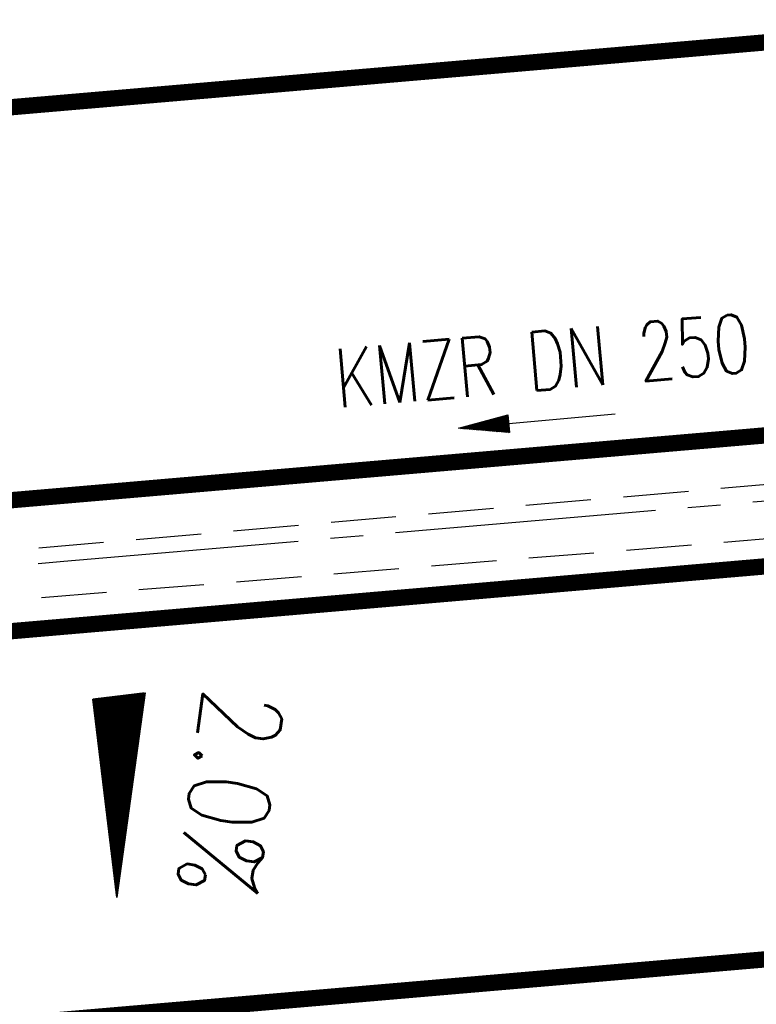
# Model space of a CAD drawing. Extents: x 0 to 1135, y 0 to 420.
# Tile 15 of 84: x 364 to 387, y 200 to 230. Entities that reach past the tile are written whole.
import ezdxf
from ezdxf.enums import TextEntityAlignment as Align

# ---------------------------------------------------------------- set-up
doc = ezdxf.new("R2010")
doc.units = 0
doc.header["$LTSCALE"] = 2
doc.header["$MEASUREMENT"] = 0
for name, pattern in [('ACHSE', [5.5, 4, -0.5, 0.5, -0.5]), ('AUSGEZOGEN', [0]), ('GESTRICH-X2', [1.5, 1, -0.5])]:
    doc.linetypes.add(name, pattern=pattern)
doc.layers.get('0').update_dxf_attribs({"color": 8, "linetype": 'AUSGEZOGEN'})
for name, color, linetype in [('ACHSETOP', 250, 'ACHSE'), ('BOESCHG', 8, 'AUSGEZOGEN'), ('FBRTOP', 8, 'AUSGEZOGEN'), ('GEF', 8, 'AUSGEZOGEN'), ('KANAL', 200, 'GESTRICH-X2'), ('PFEIL', 200, 'CONTINUOUS'), ('TEXTO', 200, 'CONTINUOUS')]:
    doc.layers.add(name, color=color, linetype=linetype)
doc.styles.add('ROMANS', font='romans.shx', dxfattribs={"width": 0.8})

# ---------------------------------------------------------------- blocks, each defined once
blk = doc.blocks.new('*X14')
at = {"color": 0}
for p, q in [((725.827, 193.844), (727.436, 195.453)), ((725.827, 193.853), (727.427, 195.453)), ((725.827, 193.861), (727.418, 195.453)), ((725.827, 193.87), (727.409, 195.453)), ((725.827, 193.879), (727.401, 195.453)), ((725.827, 193.888), (727.392, 195.453)), ((725.827, 193.897), (727.383, 195.453)), ((725.827, 193.906), (727.374, 195.453)), ((725.827, 193.914), (727.365, 195.453)), ((725.827, 193.923), (727.356, 195.453)), ((725.827, 193.932), (727.347, 195.453)), ((725.827, 193.941), (727.339, 195.453)), ((725.827, 193.95), (727.33, 195.453)), ((725.827, 193.959), (727.321, 195.453)), ((725.827, 193.967), (727.312, 195.453)), ((725.827, 193.976), (727.303, 195.453)), ((725.827, 193.985), (727.294, 195.453)), ((725.827, 193.994), (727.286, 195.453)), ((725.827, 194.003), (727.277, 195.453)), ((725.827, 194.012), (727.268, 195.453)), ((725.827, 194.02), (727.259, 195.453)), ((725.827, 194.029), (727.25, 195.453)), ((725.827, 194.038), (727.241, 195.453)), ((725.827, 194.047), (727.233, 195.453)), ((725.827, 194.056), (727.224, 195.453)), ((725.827, 194.065), (727.215, 195.453)), ((725.827, 194.073), (727.206, 195.453)), ((725.827, 194.082), (727.197, 195.453)), ((725.827, 194.091), (727.188, 195.453)), ((725.827, 194.1), (727.18, 195.453)), ((725.827, 194.109), (727.171, 195.453)), ((725.827, 194.118), (727.162, 195.453)), ((725.827, 194.127), (727.153, 195.453)), ((725.827, 194.135), (727.144, 195.453)), ((725.827, 194.144), (727.135, 195.453)), ((725.827, 194.153), (727.127, 195.453)), ((725.827, 194.162), (727.118, 195.453)), ((725.827, 194.171), (727.109, 195.453)), ((725.827, 194.18), (727.1, 195.453)), ((725.827, 194.188), (727.091, 195.453)), ((725.827, 194.197), (727.082, 195.453)), ((725.827, 194.206), (727.073, 195.453)), ((725.827, 194.215), (727.065, 195.453)), ((725.827, 194.224), (727.056, 195.453)), ((725.827, 194.233), (727.047, 195.453)), ((725.827, 194.241), (727.038, 195.453)), ((725.827, 194.25), (727.029, 195.453)), ((725.827, 194.259), (727.02, 195.453)), ((725.827, 194.268), (727.012, 195.453)), ((725.827, 194.277), (727.003, 195.453)), ((725.827, 194.286), (726.994, 195.453)), ((725.827, 194.294), (726.985, 195.453)), ((725.827, 194.303), (726.976, 195.453)), ((725.827, 194.312), (726.967, 195.453)), ((725.827, 194.321), (726.959, 195.453)), ((725.827, 194.33), (726.95, 195.453)), ((725.827, 194.339), (726.941, 195.453)), ((725.827, 194.348), (726.932, 195.453)), ((725.827, 194.356), (726.923, 195.453)), ((725.827, 194.365), (726.914, 195.453)), ((725.827, 194.374), (726.906, 195.453)), ((725.827, 194.383), (726.897, 195.453)), ((725.827, 194.392), (726.888, 195.453)), ((725.827, 194.401), (726.879, 195.453)), ((725.827, 194.409), (726.87, 195.453)), ((725.827, 194.418), (726.861, 195.453)), ((725.827, 194.427), (726.853, 195.453)), ((725.827, 194.436), (726.844, 195.453)), ((725.827, 194.445), (726.835, 195.453)), ((725.827, 194.454), (726.826, 195.453)), ((725.827, 194.462), (726.817, 195.453)), ((725.827, 194.471), (726.808, 195.453)), ((725.827, 194.48), (726.799, 195.453)), ((725.827, 194.489), (726.791, 195.453)), ((725.827, 194.498), (726.782, 195.453)), ((725.827, 194.507), (726.773, 195.453)), ((725.827, 194.515), (726.764, 195.453)), ((725.827, 194.524), (726.755, 195.453)), ((725.827, 194.533), (726.746, 195.453)), ((725.827, 194.542), (726.738, 195.453)), ((725.827, 194.551), (726.729, 195.453)), ((725.827, 194.56), (726.72, 195.453)), ((725.827, 194.568), (726.711, 195.453)), ((725.827, 194.577), (726.702, 195.453)), ((725.827, 194.586), (726.693, 195.453)), ((725.827, 194.595), (726.685, 195.453)), ((725.827, 194.604), (726.676, 195.453)), ((725.827, 194.613), (726.667, 195.453)), ((725.827, 194.622), (726.658, 195.453)), ((725.827, 194.63), (726.649, 195.453)), ((725.827, 194.639), (726.64, 195.453)), ((725.827, 194.648), (726.632, 195.453)), ((725.827, 194.657), (726.623, 195.453)), ((725.827, 194.666), (726.614, 195.453)), ((725.827, 194.675), (726.605, 195.453)), ((725.827, 194.683), (726.596, 195.453)), ((725.827, 194.692), (726.587, 195.453)), ((725.827, 194.701), (726.579, 195.453)), ((725.827, 194.71), (726.57, 195.453)), ((725.827, 194.719), (726.561, 195.453)), ((725.827, 194.728), (726.552, 195.453)), ((725.827, 194.736), (726.543, 195.453)), ((725.827, 194.745), (726.534, 195.453)), ((725.827, 194.754), (726.525, 195.453)), ((725.827, 194.763), (726.517, 195.453)), ((725.827, 194.772), (726.508, 195.453)), ((725.827, 194.781), (726.499, 195.453)), ((725.827, 194.789), (726.49, 195.453)), ((725.827, 194.798), (726.481, 195.453)), ((725.827, 194.807), (726.472, 195.453)), ((725.827, 194.816), (726.464, 195.453)), ((725.827, 194.825), (726.455, 195.453)), ((725.827, 194.834), (726.446, 195.453)), ((725.827, 194.842), (726.437, 195.453)), ((725.827, 194.851), (726.428, 195.453)), ((725.827, 194.86), (726.419, 195.453)), ((725.827, 194.869), (726.411, 195.453)), ((725.827, 194.878), (726.402, 195.453)), ((725.827, 194.887), (726.393, 195.453)), ((725.827, 194.896), (726.384, 195.453)), ((725.827, 194.904), (726.375, 195.453)), ((725.827, 194.913), (726.366, 195.453)), ((725.827, 194.922), (726.358, 195.453)), ((725.827, 194.931), (726.349, 195.453)), ((725.827, 194.94), (726.34, 195.453)), ((725.827, 194.949), (726.331, 195.453)), ((725.827, 194.957), (726.322, 195.453)), ((725.827, 194.966), (726.313, 195.453)), ((725.827, 194.975), (726.305, 195.453)), ((725.827, 194.984), (726.296, 195.453)), ((725.827, 194.993), (726.287, 195.453)), ((725.827, 195.002), (726.278, 195.453)), ((725.827, 195.01), (726.269, 195.453)), ((725.827, 195.019), (726.26, 195.453)), ((725.827, 195.028), (726.251, 195.453)), ((725.827, 195.037), (726.243, 195.453)), ((725.827, 195.046), (726.234, 195.453)), ((725.827, 195.055), (726.225, 195.453)), ((725.827, 195.063), (726.216, 195.453)), ((725.827, 195.072), (726.207, 195.453)), ((725.827, 195.081), (726.198, 195.453)), ((725.827, 195.09), (726.19, 195.453)), ((725.827, 195.099), (726.181, 195.453)), ((725.827, 195.108), (726.172, 195.453)), ((725.827, 195.116), (726.163, 195.453)), ((725.827, 195.125), (726.154, 195.453)), ((725.827, 195.134), (726.145, 195.453)), ((725.827, 195.143), (726.137, 195.453)), ((725.827, 195.152), (726.128, 195.453)), ((725.827, 195.161), (726.119, 195.453)), ((725.827, 195.17), (726.11, 195.453)), ((725.827, 195.178), (726.101, 195.453)), ((725.827, 195.187), (726.092, 195.453)), ((725.827, 195.196), (726.084, 195.453)), ((725.827, 195.205), (726.075, 195.453)), ((725.827, 195.214), (726.066, 195.453)), ((725.827, 195.223), (726.057, 195.453)), ((725.827, 195.231), (726.048, 195.453)), ((725.827, 195.24), (726.039, 195.453)), ((725.827, 195.249), (726.031, 195.453)), ((725.827, 195.258), (726.022, 195.453)), ((725.827, 195.267), (726.013, 195.453)), ((725.827, 195.276), (726.004, 195.453)), ((725.827, 195.284), (725.995, 195.453)), ((725.827, 195.293), (725.986, 195.453)), ((725.827, 195.302), (725.977, 195.453)), ((725.827, 195.311), (725.969, 195.453)), ((725.827, 195.32), (725.96, 195.453)), ((725.827, 195.329), (725.951, 195.453)), ((725.827, 195.337), (725.942, 195.453)), ((725.827, 195.346), (725.933, 195.453)), ((725.827, 195.355), (725.924, 195.453)), ((725.827, 195.364), (725.916, 195.453)), ((725.827, 195.373), (725.907, 195.453)), ((725.827, 195.382), (725.898, 195.453)), ((725.827, 195.39), (725.889, 195.453)), ((725.827, 195.399), (725.88, 195.453)), ((725.827, 195.408), (725.871, 195.453)), ((725.827, 195.417), (725.863, 195.453)), ((725.827, 195.426), (725.854, 195.453)), ((725.827, 195.435), (725.845, 195.453)), ((725.827, 195.444), (725.836, 195.453)), ((725.827, 193.826), (727.433, 195.433)), ((725.827, 193.817), (727.43, 195.421)), ((725.827, 193.808), (727.427, 195.409)), ((725.827, 193.799), (727.424, 195.397)), ((725.827, 193.791), (727.421, 195.385)), ((725.827, 193.782), (727.418, 195.373)), ((725.827, 193.773), (727.414, 195.361)), ((725.827, 193.764), (727.411, 195.349)), ((725.827, 193.755), (727.408, 195.337)), ((725.827, 193.746), (727.405, 195.325)), ((725.827, 193.738), (727.402, 195.313)), ((725.827, 193.729), (727.399, 195.301)), ((725.827, 193.72), (727.395, 195.289)), ((725.827, 193.711), (727.392, 195.277)), ((725.827, 193.702), (727.389, 195.265)), ((725.827, 193.693), (727.386, 195.253)), ((725.827, 193.685), (727.383, 195.241)), ((725.827, 193.676), (727.38, 195.229)), ((725.827, 193.667), (727.377, 195.217)), ((725.827, 193.658), (727.373, 195.205)), ((725.827, 193.649), (727.37, 195.193)), ((725.827, 193.64), (727.367, 195.181)), ((725.827, 193.632), (727.364, 195.169)), ((725.827, 193.623), (727.361, 195.157)), ((725.827, 193.614), (727.358, 195.145)), ((725.827, 193.605), (727.354, 195.133)), ((725.827, 193.596), (727.351, 195.121)), ((725.827, 193.587), (727.348, 195.109)), ((725.827, 193.579), (727.345, 195.097)), ((725.827, 193.57), (727.342, 195.085)), ((725.827, 193.561), (727.339, 195.073)), ((725.827, 193.552), (727.336, 195.061)), ((725.827, 193.543), (727.332, 195.049)), ((725.827, 193.534), (727.329, 195.037)), ((725.827, 193.525), (727.326, 195.025)), ((725.827, 193.517), (727.323, 195.013)), ((725.827, 193.508), (727.32, 195.001)), ((725.827, 193.499), (727.317, 194.989)), ((725.827, 193.49), (727.313, 194.977)), ((725.827, 193.481), (727.31, 194.965)), ((725.827, 193.472), (727.307, 194.953)), ((725.827, 193.464), (727.304, 194.941)), ((725.827, 193.455), (727.301, 194.929)), ((725.827, 193.446), (727.298, 194.917)), ((725.827, 193.437), (727.295, 194.905)), ((725.827, 193.428), (727.291, 194.893)), ((725.827, 193.419), (727.288, 194.881)), ((725.827, 193.411), (727.285, 194.869)), ((725.827, 193.402), (727.282, 194.857)), ((725.827, 193.393), (727.279, 194.845)), ((725.827, 193.384), (727.276, 194.833)), ((725.827, 193.375), (727.272, 194.821)), ((725.827, 193.366), (727.269, 194.809)), ((725.827, 193.358), (727.266, 194.797)), ((725.827, 193.349), (727.263, 194.785)), ((725.827, 193.34), (727.26, 194.773)), ((725.827, 193.331), (727.257, 194.761)), ((725.827, 193.322), (727.254, 194.749)), ((725.827, 193.313), (727.25, 194.737)), ((725.827, 193.305), (727.247, 194.725)), ((725.827, 193.296), (727.244, 194.713)), ((725.827, 193.287), (727.241, 194.701)), ((725.827, 193.278), (727.238, 194.689)), ((725.827, 193.269), (727.235, 194.677)), ((725.827, 193.26), (727.231, 194.665)), ((725.827, 193.251), (727.228, 194.653)), ((725.827, 193.243), (727.225, 194.641)), ((725.827, 193.234), (727.222, 194.629)), ((725.827, 193.225), (727.219, 194.617)), ((725.827, 193.216), (727.216, 194.605)), ((725.827, 193.207), (727.213, 194.593)), ((725.827, 193.198), (727.209, 194.581)), ((725.827, 193.19), (727.206, 194.569)), ((725.827, 193.181), (727.203, 194.557)), ((725.827, 193.172), (727.2, 194.545)), ((725.827, 193.163), (727.197, 194.533)), ((725.827, 193.154), (727.194, 194.521)), ((725.827, 193.145), (727.19, 194.509)), ((725.827, 193.137), (727.187, 194.497)), ((725.827, 193.128), (727.184, 194.485)), ((725.827, 193.119), (727.181, 194.473)), ((725.827, 193.11), (727.178, 194.461)), ((725.827, 193.101), (727.175, 194.449)), ((725.827, 193.092), (727.172, 194.437)), ((725.827, 193.084), (727.168, 194.425)), ((725.827, 193.075), (727.165, 194.413)), ((725.827, 193.066), (727.162, 194.401)), ((725.827, 193.057), (727.159, 194.389)), ((725.827, 193.048), (727.156, 194.377)), ((725.827, 193.039), (727.153, 194.365)), ((725.827, 193.031), (727.149, 194.353)), ((725.827, 193.022), (727.146, 194.341)), ((725.827, 193.013), (727.143, 194.329)), ((725.827, 193.004), (727.14, 194.317)), ((725.827, 192.995), (727.137, 194.305)), ((725.827, 192.986), (727.134, 194.293)), ((725.827, 192.977), (727.131, 194.281)), ((725.827, 192.969), (727.127, 194.269)), ((725.827, 192.96), (727.124, 194.257)), ((725.827, 192.951), (727.121, 194.245)), ((725.827, 192.942), (727.118, 194.233)), ((725.827, 192.933), (727.115, 194.221)), ((725.827, 192.924), (727.112, 194.209)), ((725.827, 192.916), (727.108, 194.197)), ((725.827, 192.907), (727.105, 194.185)), ((725.827, 192.898), (727.102, 194.173)), ((725.827, 192.889), (727.099, 194.161)), ((725.827, 192.88), (727.096, 194.15)), ((725.827, 192.871), (727.093, 194.138)), ((725.827, 192.863), (727.09, 194.126)), ((725.827, 192.854), (727.086, 194.114)), ((725.827, 192.845), (727.083, 194.102)), ((725.827, 192.836), (727.08, 194.09)), ((725.827, 192.827), (727.077, 194.078)), ((725.827, 192.818), (727.074, 194.066)), ((725.827, 192.81), (727.071, 194.054)), ((725.827, 192.801), (727.068, 194.042)), ((725.827, 192.792), (727.064, 194.03)), ((725.827, 192.783), (727.061, 194.018)), ((725.827, 192.774), (727.058, 194.006)), ((725.827, 192.765), (727.055, 193.994)), ((725.827, 192.757), (727.052, 193.982)), ((725.827, 192.748), (727.049, 193.97)), ((725.827, 192.739), (727.045, 193.958)), ((725.827, 192.73), (727.042, 193.946)), ((725.827, 192.721), (727.039, 193.934)), ((725.827, 192.712), (727.036, 193.922)), ((725.827, 192.703), (727.033, 193.91)), ((725.827, 192.695), (727.03, 193.898)), ((725.827, 192.686), (727.027, 193.886)), ((725.827, 192.677), (727.023, 193.874)), ((725.827, 192.668), (727.02, 193.862)), ((725.827, 192.659), (727.017, 193.85)), ((725.827, 192.65), (727.014, 193.838)), ((725.827, 192.642), (727.011, 193.826)), ((725.827, 192.633), (727.008, 193.814)), ((725.827, 192.624), (727.004, 193.802)), ((725.827, 192.615), (727.001, 193.79)), ((725.827, 192.606), (726.998, 193.778)), ((725.827, 192.597), (726.995, 193.766)), ((725.827, 192.589), (726.992, 193.754)), ((725.827, 192.58), (726.989, 193.742)), ((725.827, 192.571), (726.986, 193.73)), ((725.827, 192.562), (726.982, 193.718)), ((725.827, 192.553), (726.979, 193.706)), ((725.827, 192.544), (726.976, 193.694)), ((725.827, 192.536), (726.973, 193.682)), ((725.827, 192.527), (726.97, 193.67)), ((725.827, 192.518), (726.967, 193.658)), ((725.827, 192.509), (726.963, 193.646)), ((725.827, 192.5), (726.96, 193.634)), ((725.827, 192.491), (726.957, 193.622)), ((725.827, 192.483), (726.954, 193.61)), ((725.827, 192.474), (726.951, 193.598)), ((725.827, 192.465), (726.948, 193.586)), ((725.827, 192.456), (726.945, 193.574)), ((725.827, 192.447), (726.941, 193.562)), ((725.827, 192.438), (726.938, 193.55)), ((725.827, 192.429), (726.935, 193.538)), ((725.827, 192.421), (726.932, 193.526)), ((725.827, 192.412), (726.929, 193.514)), ((725.827, 192.403), (726.926, 193.502)), ((725.827, 192.394), (726.922, 193.49)), ((725.827, 192.385), (726.919, 193.478)), ((725.827, 192.376), (726.916, 193.466)), ((725.827, 192.368), (726.913, 193.454)), ((725.827, 192.359), (726.91, 193.442)), ((725.827, 192.35), (726.907, 193.43)), ((725.827, 192.341), (726.904, 193.418)), ((725.827, 192.332), (726.9, 193.406)), ((725.827, 192.323), (726.897, 193.394)), ((725.827, 192.315), (726.894, 193.382)), ((725.827, 192.306), (726.891, 193.37)), ((725.827, 192.297), (726.888, 193.358)), ((725.827, 192.288), (726.885, 193.346)), ((725.827, 192.279), (726.881, 193.334)), ((725.827, 192.27), (726.878, 193.322)), ((725.827, 192.262), (726.875, 193.31)), ((725.827, 192.253), (726.872, 193.298)), ((725.827, 192.244), (726.869, 193.286)), ((725.827, 192.235), (726.866, 193.274)), ((725.827, 192.226), (726.863, 193.262)), ((725.827, 192.217), (726.859, 193.25)), ((725.827, 192.209), (726.856, 193.238)), ((725.827, 192.2), (726.853, 193.226)), ((725.827, 192.191), (726.85, 193.214)), ((725.827, 192.182), (726.847, 193.202)), ((725.827, 192.173), (726.844, 193.19)), ((725.827, 192.164), (726.84, 193.178)), ((725.827, 192.155), (726.837, 193.166)), ((725.827, 192.147), (726.834, 193.154)), ((725.827, 192.138), (726.831, 193.142)), ((725.827, 192.129), (726.828, 193.13)), ((725.827, 192.12), (726.825, 193.118)), ((725.827, 192.111), (726.822, 193.106)), ((725.827, 192.102), (726.818, 193.094)), ((725.827, 192.094), (726.815, 193.082)), ((725.827, 192.085), (726.812, 193.07)), ((725.827, 192.076), (726.809, 193.058)), ((725.827, 192.067), (726.806, 193.046)), ((725.827, 192.058), (726.803, 193.034)), ((725.827, 192.049), (726.799, 193.022)), ((725.827, 192.041), (726.796, 193.01)), ((725.827, 192.032), (726.793, 192.998)), ((725.827, 192.023), (726.79, 192.986)), ((725.827, 192.014), (726.787, 192.974)), ((725.827, 192.005), (726.784, 192.962)), ((725.827, 191.996), (726.781, 192.95)), ((725.827, 191.988), (726.777, 192.938)), ((725.827, 191.979), (726.774, 192.926)), ((725.827, 191.97), (726.771, 192.914)), ((725.827, 191.961), (726.768, 192.902)), ((725.827, 191.952), (726.765, 192.89)), ((725.827, 191.943), (726.762, 192.878)), ((725.827, 191.935), (726.758, 192.866)), ((725.827, 191.926), (726.755, 192.854)), ((725.827, 191.917), (726.752, 192.842)), ((725.827, 191.908), (726.749, 192.83)), ((725.827, 191.899), (726.746, 192.818)), ((725.827, 191.89), (726.743, 192.806)), ((725.827, 191.881), (726.74, 192.794)), ((725.827, 191.873), (726.736, 192.782)), ((725.827, 191.864), (726.733, 192.77)), ((725.827, 191.855), (726.73, 192.758)), ((725.827, 191.846), (726.727, 192.746)), ((725.827, 191.837), (726.724, 192.734)), ((725.827, 191.828), (726.721, 192.722)), ((725.827, 191.82), (726.717, 192.71)), ((725.827, 191.811), (726.714, 192.698)), ((725.827, 191.802), (726.711, 192.686)), ((725.827, 191.793), (726.708, 192.674)), ((725.827, 191.784), (726.705, 192.662)), ((725.827, 191.775), (726.702, 192.65)), ((725.827, 191.767), (726.699, 192.639)), ((725.827, 191.758), (726.695, 192.627)), ((725.827, 191.749), (726.692, 192.615)), ((725.827, 191.74), (726.689, 192.603)), ((725.827, 191.731), (726.686, 192.591)), ((725.827, 191.722), (726.683, 192.579)), ((725.827, 191.714), (726.68, 192.567)), ((725.827, 191.705), (726.677, 192.555)), ((725.827, 191.696), (726.673, 192.543)), ((725.827, 191.687), (726.67, 192.531)), ((725.827, 191.678), (726.667, 192.519)), ((725.827, 191.669), (726.664, 192.507)), ((725.827, 191.66), (726.661, 192.495)), ((725.827, 191.652), (726.658, 192.483)), ((725.827, 191.643), (726.654, 192.471)), ((725.827, 191.634), (726.651, 192.459)), ((725.827, 191.625), (726.648, 192.447)), ((725.827, 191.616), (726.645, 192.435)), ((725.827, 191.607), (726.642, 192.423)), ((725.827, 191.599), (726.639, 192.411)), ((725.827, 191.59), (726.636, 192.399)), ((725.827, 191.581), (726.632, 192.387)), ((725.827, 191.572), (726.629, 192.375)), ((725.827, 191.563), (726.626, 192.363)), ((725.827, 191.554), (726.623, 192.351)), ((725.827, 191.546), (726.62, 192.339)), ((725.827, 191.537), (726.617, 192.327)), ((725.827, 191.528), (726.613, 192.315)), ((725.827, 191.519), (726.61, 192.303)), ((725.827, 191.51), (726.607, 192.291)), ((725.827, 191.501), (726.604, 192.279)), ((725.827, 191.493), (726.601, 192.267)), ((725.827, 191.484), (726.598, 192.255)), ((725.827, 191.475), (726.595, 192.243)), ((725.827, 191.466), (726.591, 192.231)), ((725.827, 191.457), (726.588, 192.219)), ((725.827, 191.448), (726.585, 192.207)), ((725.827, 191.44), (726.582, 192.195)), ((725.827, 191.431), (726.579, 192.183)), ((725.827, 191.422), (726.576, 192.171)), ((725.827, 191.413), (726.572, 192.159)), ((725.827, 191.404), (726.569, 192.147)), ((725.827, 191.395), (726.566, 192.135)), ((725.827, 191.386), (726.563, 192.123)), ((725.827, 191.378), (726.56, 192.111)), ((725.827, 191.369), (726.557, 192.099)), ((725.827, 191.36), (726.554, 192.087)), ((725.827, 191.351), (726.55, 192.075)), ((725.827, 191.342), (726.547, 192.063)), ((725.827, 191.333), (726.544, 192.051)), ((725.827, 191.325), (726.541, 192.039)), ((725.827, 191.316), (726.538, 192.027)), ((725.827, 191.307), (726.535, 192.015)), ((725.827, 191.298), (726.531, 192.003)), ((725.827, 191.289), (726.528, 191.991)), ((725.827, 191.28), (726.525, 191.979)), ((725.827, 191.272), (726.522, 191.967)), ((725.827, 191.263), (726.519, 191.955)), ((725.827, 191.254), (726.516, 191.943)), ((725.827, 191.245), (726.513, 191.931)), ((725.827, 191.236), (726.509, 191.919)), ((725.827, 191.227), (726.506, 191.907)), ((725.827, 191.219), (726.503, 191.895)), ((725.827, 191.21), (726.5, 191.883)), ((725.827, 191.201), (726.497, 191.871)), ((725.827, 191.192), (726.494, 191.859)), ((725.827, 191.183), (726.49, 191.847)), ((725.827, 191.174), (726.487, 191.835)), ((725.827, 191.166), (726.484, 191.823)), ((725.827, 191.157), (726.481, 191.811)), ((725.827, 191.148), (726.478, 191.799)), ((725.827, 191.139), (726.475, 191.787)), ((725.827, 191.13), (726.472, 191.775)), ((725.827, 191.121), (726.468, 191.763)), ((725.827, 191.112), (726.465, 191.751)), ((725.827, 191.104), (726.462, 191.739)), ((725.827, 191.095), (726.459, 191.727)), ((725.827, 191.086), (726.456, 191.715)), ((725.827, 191.077), (726.453, 191.703)), ((725.827, 191.068), (726.449, 191.691)), ((725.827, 191.059), (726.446, 191.679)), ((725.827, 191.051), (726.443, 191.667)), ((725.827, 191.042), (726.44, 191.655)), ((725.827, 191.033), (726.437, 191.643)), ((725.827, 191.024), (726.434, 191.631)), ((725.827, 191.015), (726.431, 191.619)), ((725.827, 191.006), (726.427, 191.607)), ((725.827, 190.998), (726.424, 191.595)), ((725.827, 190.989), (726.421, 191.583)), ((725.827, 190.98), (726.418, 191.571)), ((725.827, 190.971), (726.415, 191.559)), ((725.827, 190.962), (726.412, 191.547)), ((725.827, 190.953), (726.408, 191.535)), ((725.827, 190.945), (726.405, 191.523)), ((725.827, 190.936), (726.402, 191.511)), ((725.827, 190.927), (726.399, 191.499)), ((725.827, 190.918), (726.396, 191.487)), ((725.827, 190.909), (726.393, 191.475)), ((725.827, 190.9), (726.39, 191.463)), ((725.827, 190.892), (726.386, 191.451)), ((725.827, 190.883), (726.383, 191.439)), ((725.827, 190.874), (726.38, 191.427)), ((725.827, 190.865), (726.377, 191.415)), ((725.827, 190.856), (726.374, 191.403)), ((725.827, 190.847), (726.371, 191.391)), ((725.827, 190.838), (726.367, 191.379)), ((725.827, 190.83), (726.364, 191.367)), ((725.827, 190.821), (726.361, 191.355)), ((725.827, 190.812), (726.358, 191.343)), ((725.827, 190.803), (726.355, 191.331)), ((725.827, 190.794), (726.352, 191.319)), ((725.827, 190.785), (726.349, 191.307)), ((725.827, 190.777), (726.345, 191.295)), ((725.827, 190.768), (726.342, 191.283)), ((725.827, 190.759), (726.339, 191.271)), ((725.827, 190.75), (726.336, 191.259)), ((725.827, 190.741), (726.333, 191.247)), ((725.827, 190.732), (726.33, 191.235)), ((725.827, 190.724), (726.326, 191.223)), ((725.827, 190.715), (726.323, 191.211)), ((725.827, 190.706), (726.32, 191.199)), ((725.827, 190.697), (726.317, 191.187)), ((725.827, 190.688), (726.314, 191.175)), ((725.827, 190.679), (726.311, 191.163)), ((725.827, 190.671), (726.308, 191.151)), ((725.827, 190.662), (726.304, 191.139)), ((725.827, 190.653), (726.301, 191.128)), ((725.827, 190.644), (726.298, 191.116)), ((725.827, 190.635), (726.295, 191.104)), ((725.827, 190.626), (726.292, 191.092)), ((725.827, 190.618), (726.289, 191.08)), ((725.827, 190.609), (726.286, 191.068)), ((725.827, 190.6), (726.282, 191.056)), ((725.827, 190.591), (726.279, 191.044)), ((725.827, 190.582), (726.276, 191.032)), ((725.827, 190.573), (726.273, 191.02)), ((725.827, 190.564), (726.27, 191.008)), ((725.827, 190.556), (726.267, 190.996)), ((725.827, 190.547), (726.263, 190.984)), ((725.827, 190.538), (726.26, 190.972)), ((725.827, 190.529), (726.257, 190.96)), ((725.827, 190.52), (726.254, 190.948)), ((725.827, 190.511), (726.251, 190.936)), ((725.827, 190.503), (726.248, 190.924)), ((725.827, 190.494), (726.245, 190.912)), ((725.827, 190.485), (726.241, 190.9)), ((725.827, 190.476), (726.238, 190.888)), ((725.827, 190.467), (726.235, 190.876)), ((725.827, 190.458), (726.232, 190.864)), ((725.827, 190.45), (726.229, 190.852)), ((725.827, 190.441), (726.226, 190.84)), ((725.827, 190.432), (726.222, 190.828)), ((725.827, 190.423), (726.219, 190.816)), ((725.827, 190.414), (726.216, 190.804)), ((725.827, 190.405), (726.213, 190.792)), ((725.827, 190.397), (726.21, 190.78)), ((725.827, 190.388), (726.207, 190.768)), ((725.827, 190.379), (726.204, 190.756)), ((725.827, 190.37), (726.2, 190.744)), ((725.827, 190.361), (726.197, 190.732)), ((725.827, 190.352), (726.194, 190.72)), ((725.827, 190.344), (726.191, 190.708)), ((725.827, 190.335), (726.188, 190.696)), ((725.827, 190.326), (726.185, 190.684)), ((725.827, 190.317), (726.181, 190.672)), ((725.827, 190.308), (726.178, 190.66)), ((725.827, 190.299), (726.175, 190.648)), ((725.827, 190.29), (726.172, 190.636)), ((725.827, 190.282), (726.169, 190.624)), ((725.827, 190.273), (726.166, 190.612)), ((725.827, 190.264), (726.163, 190.6)), ((725.827, 190.255), (726.159, 190.588)), ((725.827, 190.246), (726.156, 190.576)), ((725.827, 190.237), (726.153, 190.564)), ((725.827, 190.229), (726.15, 190.552)), ((725.827, 190.22), (726.147, 190.54)), ((725.827, 190.211), (726.144, 190.528)), ((725.827, 190.202), (726.14, 190.516)), ((725.827, 190.193), (726.137, 190.504)), ((725.827, 190.184), (726.134, 190.492)), ((725.827, 190.176), (726.131, 190.48)), ((725.827, 190.167), (726.128, 190.468)), ((725.827, 190.158), (726.125, 190.456)), ((725.827, 190.149), (726.122, 190.444)), ((725.827, 190.14), (726.118, 190.432)), ((725.827, 190.131), (726.115, 190.42)), ((725.827, 190.123), (726.112, 190.408)), ((725.827, 190.114), (726.109, 190.396)), ((725.827, 190.105), (726.106, 190.384)), ((725.827, 190.096), (726.103, 190.372)), ((725.827, 190.087), (726.099, 190.36)), ((725.827, 190.078), (726.096, 190.348)), ((725.827, 190.07), (726.093, 190.336)), ((725.827, 190.061), (726.09, 190.324)), ((725.827, 190.052), (726.087, 190.312)), ((725.827, 190.043), (726.084, 190.3)), ((725.827, 190.034), (726.081, 190.288)), ((725.827, 190.025), (726.077, 190.276)), ((725.827, 190.016), (726.074, 190.264)), ((725.827, 190.008), (726.071, 190.252)), ((725.827, 189.999), (726.068, 190.24)), ((725.827, 189.99), (726.065, 190.228)), ((725.827, 189.981), (726.062, 190.216)), ((725.827, 189.972), (726.058, 190.204)), ((725.827, 189.963), (726.055, 190.192)), ((725.827, 189.955), (726.052, 190.18)), ((725.827, 189.946), (726.049, 190.168)), ((725.827, 189.937), (726.046, 190.156)), ((725.827, 189.928), (726.043, 190.144)), ((725.827, 189.919), (726.04, 190.132)), ((725.827, 189.91), (726.036, 190.12)), ((725.827, 189.902), (726.033, 190.108)), ((725.827, 189.893), (726.03, 190.096)), ((725.827, 189.884), (726.027, 190.084)), ((725.827, 189.875), (726.024, 190.072)), ((725.827, 189.866), (726.021, 190.06)), ((725.827, 189.857), (726.017, 190.048)), ((725.827, 189.849), (726.014, 190.036)), ((725.827, 189.84), (726.011, 190.024)), ((725.827, 189.831), (726.008, 190.012)), ((725.827, 189.822), (726.005, 190)), ((725.827, 189.813), (726.002, 189.988)), ((725.827, 189.804), (725.999, 189.976)), ((725.827, 189.796), (725.995, 189.964)), ((725.827, 189.787), (725.992, 189.952)), ((725.827, 189.778), (725.989, 189.94)), ((725.827, 189.769), (725.986, 189.928)), ((725.827, 189.76), (725.983, 189.916)), ((725.827, 189.751), (725.98, 189.904)), ((725.827, 189.742), (725.976, 189.892)), ((725.827, 189.734), (725.973, 189.88)), ((725.827, 189.725), (725.97, 189.868)), ((725.827, 189.716), (725.967, 189.856)), ((725.827, 189.707), (725.964, 189.844)), ((725.827, 189.698), (725.961, 189.832)), ((725.827, 189.689), (725.958, 189.82)), ((725.827, 189.681), (725.954, 189.808)), ((725.827, 189.672), (725.951, 189.796)), ((725.827, 189.663), (725.948, 189.784)), ((725.827, 189.654), (725.945, 189.772)), ((725.827, 189.645), (725.942, 189.76)), ((725.827, 189.636), (725.939, 189.748)), ((725.827, 189.628), (725.935, 189.736)), ((725.827, 189.619), (725.932, 189.724)), ((725.827, 189.61), (725.929, 189.712)), ((725.827, 189.601), (725.926, 189.7)), ((725.827, 189.592), (725.923, 189.688)), ((725.827, 189.583), (725.92, 189.676)), ((725.827, 189.575), (725.917, 189.664)), ((725.827, 189.566), (725.913, 189.652)), ((725.827, 189.557), (725.91, 189.64)), ((725.827, 189.548), (725.907, 189.628)), ((725.827, 189.539), (725.904, 189.616)), ((725.827, 189.53), (725.901, 189.605)), ((725.827, 189.521), (725.898, 189.593)), ((725.827, 189.513), (725.895, 189.581)), ((725.827, 189.504), (725.891, 189.569)), ((725.827, 189.495), (725.888, 189.557)), ((725.827, 189.486), (725.885, 189.545)), ((725.827, 189.477), (725.882, 189.533)), ((725.827, 189.468), (725.879, 189.521)), ((725.827, 189.46), (725.876, 189.509)), ((725.827, 189.451), (725.872, 189.497)), ((725.827, 189.442), (725.869, 189.485)), ((725.827, 189.433), (725.866, 189.473)), ((725.827, 189.424), (725.863, 189.461)), ((725.827, 189.415), (725.86, 189.449)), ((725.827, 189.407), (725.857, 189.437)), ((725.827, 189.398), (725.854, 189.425)), ((725.827, 189.389), (725.85, 189.413)), ((725.827, 189.38), (725.847, 189.401)), ((725.827, 189.371), (725.844, 189.389)), ((725.827, 189.362), (725.841, 189.377)), ((725.827, 189.354), (725.838, 189.365)), ((725.827, 189.345), (725.835, 189.353)), ((725.827, 189.336), (725.831, 189.341))]:
    blk.add_line(p, q, dxfattribs=at)
blk = doc.blocks.new('GEF')
at = {"color": 0}
for p, q in [((0.01, 0.018), (0.01, 6.148)), ((1.622, 6.148), (0.01, 0.018)), ((0.01, 6.148), (1.622, 6.148))]:
    blk.add_line(p, q, dxfattribs=at)
blk.add_blockref('*X14', (-725.817, -189.305), dxfattribs=at)
blk = doc.blocks.new('PFEIL2')
at = {"color": 0}
for p, q in [((0.88, 0.002), (-2.401, -0.012)), ((0.881, -0.271), (0.879, 0.276)), ((0.879, 0.276), (2.429, 0.009)), ((0.911, 0.27), (0.879, 0.265)), ((0.965, 0.261), (0.879, 0.246)), ((1.019, 0.252), (0.879, 0.228)), ((1.073, 0.242), (0.879, 0.209)), ((1.127, 0.233), (0.879, 0.191)), ((1.181, 0.224), (0.879, 0.172)), ((1.235, 0.214), (0.879, 0.154)), ((1.289, 0.205), (0.879, 0.135)), ((1.343, 0.196), (0.879, 0.117)), ((1.397, 0.187), (0.879, 0.098)), ((1.451, 0.177), (0.879, 0.08)), ((1.505, 0.168), (0.879, 0.061)), ((1.559, 0.159), (0.88, 0.043)), ((1.613, 0.149), (0.88, 0.024)), ((1.668, 0.14), (0.88, 0.006)), ((1.722, 0.131), (0.88, -0.013)), ((1.776, 0.121), (0.88, -0.031)), ((1.83, 0.112), (0.88, -0.05)), ((1.884, 0.103), (0.88, -0.068)), ((1.938, 0.094), (0.88, -0.087)), ((1.992, 0.084), (0.88, -0.105)), ((2.046, 0.075), (0.88, -0.124)), ((2.1, 0.066), (0.88, -0.142)), ((2.154, 0.056), (0.88, -0.161)), ((2.208, 0.047), (0.88, -0.179)), ((2.262, 0.038), (0.881, -0.198)), ((2.316, 0.029), (0.881, -0.216)), ((2.37, 0.019), (0.881, -0.235)), ((2.424, 0.01), (0.881, -0.253)), ((2.429, 0.009), (0.881, -0.271))]:
    blk.add_line(p, q, dxfattribs=at)

msp = doc.modelspace()

# ---------------------------------------------------------------- linework, layer by layer
at = {"layer": 'ACHSETOP', "flags": 128}
msp.add_lwpolyline([(25, 184.121), (166.268, 196.261), (290.809, 206.964), (340.625, 211.245), (365.534, 213.386), (390.441, 215.527), (412.764, 217.447), (415.35, 217.668), (440.27, 219.659), (465.21, 221.401), (490.164, 222.894), (515.134, 224.14), (540.113, 225.136), (565.103, 225.883), (590.098, 226.381), (615.096, 226.63), (640.096, 226.631), (665.094, 226.381), (690.09, 225.883), (715.079, 225.135), (740.058, 224.14), (765.027, 222.894), (789.983, 221.401), (814.922, 219.659), (839.842, 217.668), (864.742, 215.429), (889.617, 212.942), (914.467, 210.207), (939.289, 207.225), (950, 205.83)], dxfattribs=at)
at = {"layer": 'BOESCHG'}
for points in [[(197.95, 222.514, -0.007663), (211.427, 223.621, 0.008737), (230.319, 225.213, 0.000005), (247.561, 226.97, -0.000006), (264.803, 228.727, -0.000004), (291.845, 231.482, -0.000008), (305.001, 232.822, -0.005283), (326.669, 234.798, -0.001822), (389.571, 239.633, -0.000371), (402.635, 240.58, 0.000242), (422.688, 242.027, 0.004628), (447.668, 244.076, -0.009009), (460.511, 245.016, -0.033119), (468.287, 244.929, 0.005141), (475.799, 244.424, 0.010904)], [(114.163, 211.021, 0.003251), (117.848, 210.706, 0.039202), (118.156, 210.705, 0.001578), (134.447, 212.03, 0.000869), (164.024, 214.579, 0.000039), (206.309, 218.302, -0.000103), (222.419, 219.718, -0.000322), (279.398, 224.678, -0.000247), (353.657, 231.056, -0.001445), (396.853, 234.62, -0.002266), (424.412, 236.687, -0.002037), (426.742, 236.842, -0.000071), (484.34, 240.421, -0.001602)]]:
    msp.add_lwpolyline(points, format="xyb", dxfattribs=at)
at = {"layer": 'FBRTOP', "const_width": 0.5}
for points in [[(88.009, 187.528, 0), (104.839, 188.975, 0), (166.439, 194.269, -0.000002), (228.71, 199.62, 0.000002), (290.98, 204.971, 0.000001), (321.649, 207.607, 0.000001), (340.796, 209.253, 0.000002), (353.251, 210.323, -0.000001), (365.705, 211.394, -0.000007), (378.159, 212.464, 0.000001), (390.613, 213.534, 0.000044), (401.774, 214.494, -0.000046), (412.936, 215.454, -0.000156)], [(87.666, 191.514, 0), (104.497, 192.96, 0), (166.097, 198.254, -0.000002), (228.367, 203.605, 0.000002), (290.638, 208.957, 0.000001), (321.307, 211.592, 0.000001), (340.454, 213.238, 0.000002), (352.908, 214.308, -0.000001), (365.363, 215.379, -0.000007), (377.816, 216.449, 0.000001), (390.27, 217.519, 0.000044), (401.432, 218.479, -0.000045), (412.593, 219.44, -0.000156)]]:
    msp.add_lwpolyline(points, format="xyb", dxfattribs=at)
for points in [[(25, 198.172), (165.069, 210.21), (289.61, 220.913), (339.426, 225.194), (364.335, 227.335), (389.243, 229.475)], [(25, 170.069), (167.467, 182.313), (292.008, 193.015), (341.824, 197.297), (366.733, 199.438), (391.64, 201.578)]]:
    msp.add_lwpolyline(points, dxfattribs=at)
at = {"layer": 'KANAL'}
for p, q in [((355.876, 211.544), (464.566, 220.366)), ((355.798, 213.009), (409.093, 217.671))]:
    msp.add_line(p, q, dxfattribs=at)

# ---------------------------------------------------------------- block references
at = {"layer": 'GEF', "rotation": 6.882759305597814}
msp.add_blockref('GEF', (367.151, 203.056), dxfattribs=at)
at = {"layer": 'PFEIL', "rotation": 184.9831522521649}
msp.add_blockref('PFEIL2', (380.057, 217.682), dxfattribs=at)

# ---------------------------------------------------------------- texts
at = {"layer": 'GEF', "style": 'ROMANS', "width": 0.8}
msp.add_text('2.0%%%', height=2.5, rotation=262.1507, dxfattribs=at).set_placement((369.835, 209.573))
at = {"layer": 'TEXTO', "style": 'ROMANS', "width": 0.75}
msp.add_text('KMZR DN 250', height=1.8, rotation=4.9832, dxfattribs=at).set_placement((380.303, 218.637), align=Align.CENTER)

doc.saveas('drawing.dxf')
